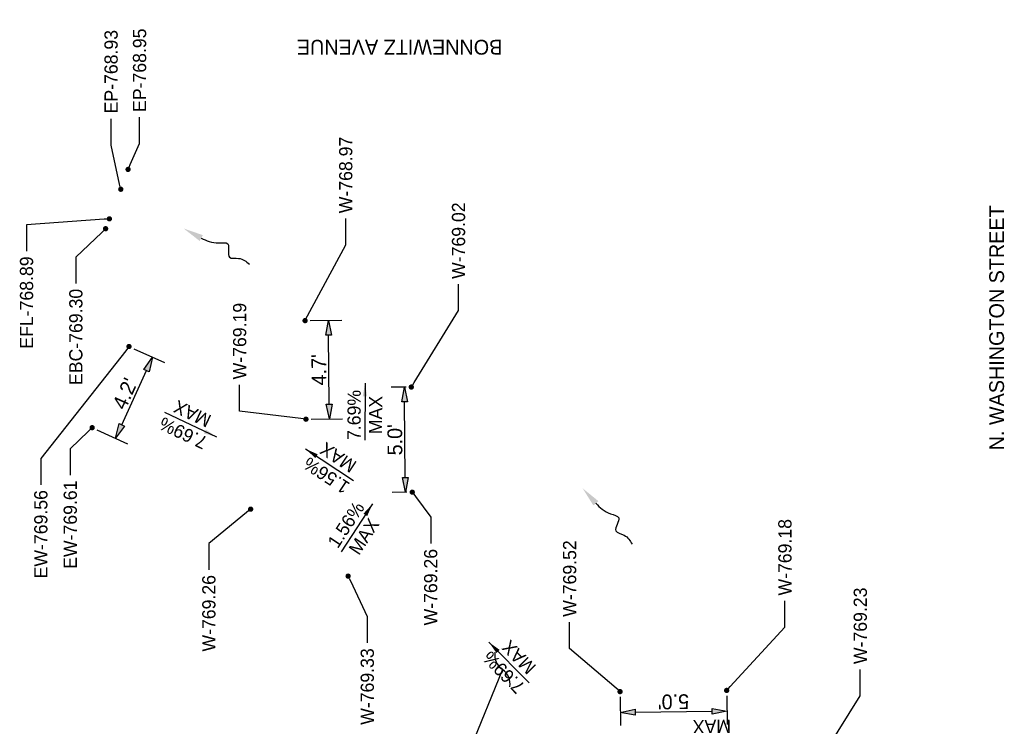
# Model space of a CAD drawing. Header units: feet. Extents: x -492 to 168779, y -198 to 321452.
# Tile 33 of 37: x 168641 to 168688, y 321043 to 321076. Entities that reach past the tile are written whole.
import ezdxf
from ezdxf import colors
from ezdxf.entities.mleader import LeaderData, LeaderLine
from ezdxf.math import Vec2, Vec3

# ---------------------------------------------------------------- set-up
doc = ezdxf.new("R2010")
doc.units = ezdxf.units.FT
doc.header["$MEASUREMENT"] = 0
doc.layers.add('DT_P_Text', color=3, linetype='Continuous')
doc.layers.add('PV_P_Text', color=8, linetype='Continuous')
doc.styles.add('Slanted-Normal', font='font31.shx', dxfattribs={"height": 0.14})
doc.styles.get("Standard").update_dxf_attribs({"font": 'font31.shx'})
doc.styles.add('Style-font31', font='font31.shx')
doc.dimstyles.new('Dec-1  Slanted', dxfattribs={"dimtxt": 0.14, "dimasz": 0.14, "dimexe": 0.07, "dimexo": 0.07, "dimgap": 0.07, "dimtad": 1, "dimdec": 1, "dimzin": 3, "dimdsep": 46, "dimtxsty": 'Slanted-Normal', "dimblk": 'Dim1', "dimcen": 0, "dimclrd": 95, "dimclre": 95, "dimclrt": 7, "dimadec": 1, "dimazin": 3, "dimtfac": 1, "dimtdec": 1, "dimtix": 1, "dimtofl": 0, "dimtmove": 1, "dimatfit": 3, "dimldrblk": 'Dim1', "dimfxl": 1, "dimtolj": 1, "dimtzin": 0, "dimlwd": -1, "dimlwe": -1, "dimarcsym": 0})

# ---------------------------------------------------------------- blocks, each defined once
blk = doc.blocks.new('_Dot')
at = {"color": 0, "linetype": 'ByBlock', "lineweight": -2}
blk.add_line((-0.5, 0), (-1, 0), dxfattribs=at)
at = {"color": 0, "linetype": 'ByBlock', "const_width": 0.5}
blk.add_lwpolyline([(-0.25, 0, 1), (0.25, 0, 1)], format="xyb", close=True, dxfattribs=at)
blk = doc.blocks.new('Dim1')
h = blk.add_hatch(color=4)
h.dxf.hatch_style = 1
h.paths.add_polyline_path([(0, 0), (-1, -0.2), (-1, 0.2)])
at = {"color": 4}
blk.add_lwpolyline([(0, 0), (-1, -0.2), (-1, 0.2), (0, 0)], dxfattribs=at)
blk = doc.blocks.new('*D1442')
at = {"layer": 'Defpoints', "color": 0, "transparency": 16777216}
for p in [(168669.446, 321044.288, 838.941), (168674.494, 321044.347, 838.941), (168674.505, 321043.364)]:
    blk.add_point(p, dxfattribs=at)
at = {"layer": 'PV_P_Text', "color": 95, "linetype": 'Continuous', "transparency": 16777216}
for p, q in [((168669.449, 321044.038), (168669.465, 321042.68)), ((168674.496, 321044.097), (168674.513, 321042.739)), ((168670.158, 321043.313), (168673.805, 321043.356))]:
    blk.add_line(p, q, dxfattribs=at)
at = {"layer": 'PV_P_Text', "color": 95, "transparency": 16777216, "xscale": 0.7000000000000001, "yscale": 0.7000000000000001, "zscale": 0.7000000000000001}
for p, rotation in [((168669.458, 321043.305), 180.6769396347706), ((168674.505, 321043.364), 0.6769396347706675)]:
    blk.add_blockref('Dim1', p, dxfattribs=dict(at, rotation=rotation))
at = {"layer": 'PV_P_Text', "color": 7, "transparency": 16777216, "insert": (168671.976, 321043.81), "char_height": 0.7, "attachment_point": 5, "rotation": 180.6769, "style": 'Slanted-Normal'}
blk.add_mtext("\\A1;5.0'", dxfattribs=at)
blk = doc.blocks.new('*D1443')
at = {"layer": 'Defpoints', "color": 0, "transparency": 16777216}
for p in [(168659.246, 321058.704), (168659.567, 321058.707, 838.941), (168659.612, 321053.73, 838.941)]:
    blk.add_point(p, dxfattribs=at)
at = {"layer": 'PV_P_Text', "color": 95, "linetype": 'Continuous', "transparency": 16777216}
for p, q in [((168659.317, 321058.704), (168658.621, 321058.698)), ((168659.284, 321054.427), (168659.252, 321058.004)), ((168659.362, 321053.728), (168658.666, 321053.722))]:
    blk.add_line(p, q, dxfattribs=at)
at = {"layer": 'PV_P_Text', "color": 95, "transparency": 16777216, "xscale": 0.7000000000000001, "yscale": 0.7000000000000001, "zscale": 0.7000000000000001}
for p, rotation in [((168659.246, 321058.704), 90.5192086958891), ((168659.291, 321053.727), 270.5192086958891)]:
    blk.add_blockref('Dim1', p, dxfattribs=dict(at, rotation=rotation))
at = {"layer": 'PV_P_Text', "color": 7, "transparency": 16777216, "insert": (168658.793, 321056.211), "char_height": 0.7, "attachment_point": 5, "rotation": 90.5192, "style": 'Slanted-Normal'}
blk.add_mtext("\\A1;5.0'", dxfattribs=at)
blk = doc.blocks.new('*D1444')
at = {"layer": 'Defpoints', "color": 0, "transparency": 16777216}
for p in [(168654.538, 321061.851, 838.941), (168655.649, 321061.861), (168654.581, 321057.185, 838.941)]:
    blk.add_point(p, dxfattribs=at)
at = {"layer": 'PV_P_Text', "color": 95, "linetype": 'Continuous', "transparency": 16777216}
for p, q in [((168654.788, 321061.853), (168656.274, 321061.866)), ((168655.685, 321057.895), (168655.655, 321061.161)), ((168654.831, 321057.187), (168656.316, 321057.201))]:
    blk.add_line(p, q, dxfattribs=at)
at = {"layer": 'PV_P_Text', "color": 95, "transparency": 16777216, "xscale": 0.7000000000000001, "yscale": 0.7000000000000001, "zscale": 0.7000000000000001}
for p, rotation in [((168655.649, 321061.861), 90.51920869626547), ((168655.691, 321057.195), 270.5192086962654)]:
    blk.add_blockref('Dim1', p, dxfattribs=dict(at, rotation=rotation))
at = {"layer": 'PV_P_Text', "color": 7, "transparency": 16777216, "insert": (168655.195, 321059.524), "char_height": 0.7, "attachment_point": 5, "rotation": 90.5192, "style": 'Slanted-Normal'}
blk.add_mtext("\\A1;4.7'", dxfattribs=at)
blk = doc.blocks.new('_Integral')
at = {"color": 0, "linetype": 'ByBlock', "lineweight": -2}
for centre, start, end in [((0.445, -0.091), 102, 168), ((-0.445, 0.091), 282, 348)]:
    blk.add_arc(centre, 0.454, start, end, dxfattribs=at)
blk = doc.blocks.new('*D1457')
at = {"layer": 'Defpoints', "color": 0, "transparency": 16777216}
for p in [(168646.206, 321060.626, 1608.748), (168647.317, 321060.121), (168644.461, 321056.785, 1608.748)]:
    blk.add_point(p, dxfattribs=at)
at = {"layer": 'PV_P_Text', "color": 95, "linetype": 'Continuous', "transparency": 16777216}
for p, q in [((168646.433, 321060.522), (168647.886, 321059.862)), ((168645.862, 321056.917), (168647.027, 321059.484)), ((168644.689, 321056.681), (168646.142, 321056.022))]:
    blk.add_line(p, q, dxfattribs=at)
at = {"layer": 'PV_P_Text', "color": 95, "transparency": 16777216}
for p, xscale, yscale, zscale, rotation in [((168647.317, 321060.121), 0.7, 0.7, 0.7, 65.57312125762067), ((168645.573, 321056.28), 0.7000000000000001, 0.7000000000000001, 0.7000000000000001, 245.5731212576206)]:
    blk.add_blockref('Dim1', p, dxfattribs=dict(at, xscale=xscale, yscale=yscale, zscale=zscale, rotation=rotation))
at = {"layer": 'PV_P_Text', "color": 7, "transparency": 16777216, "insert": (168646.012, 321058.397), "char_height": 0.7, "attachment_point": 5, "rotation": 65.5731, "style": 'Slanted-Normal'}
blk.add_mtext("\\A1;4.2'", dxfattribs=at)

msp = doc.modelspace()

# ---------------------------------------------------------------- linework, layer by layer
at = {"layer": 'PV_P_Text', "color": 7, "linetype": 'ByBlock', "lineweight": -2}
for points in [[(168657.37759, 321058.89837), (168657.36121, 321056.18605)], [(168663.23369, 321046.63589), (168665.13969, 321044.70608)]]:
    msp.add_lwpolyline(points, dxfattribs=at)
for points, elevation in [([(168650.35632, 321056.33959), (168647.90382, 321057.49814)], -1013.439), ([(168654.56028, 321055.77801), (168656.82774, 321054.28952)], -769.667), ([(168657.73298, 321053.17838), (168656.24449, 321050.91092)], -769.667)]:
    msp.add_lwpolyline(points, dxfattribs=dict(at, elevation=elevation))
at = {"layer": 'PV_P_Text'}
for points in [[(168649.62612, 321065.75973), (168650.44836, 321065.52831), (168650.87806, 321065.48302), (168650.96077, 321064.85411), (168651.39601, 321064.79779), (168651.9012, 321064.52321)], [(168668.3037, 321053.20415), (168668.99681, 321052.70491), (168669.38496, 321052.51508), (168669.24708, 321051.89592), (168669.63665, 321051.69382), (168670.01712, 321051.26272)]]:
    msp.add_spline(points, degree=3, dxfattribs=at)
for points in [[(168649.55091, 321065.62135), (168648.79583, 321066.21099), (168649.70133, 321065.89811)], [(168668.18561, 321053.09993), (168667.67839, 321053.91268), (168668.42179, 321053.30837)]]:
    msp.add_solid(points, dxfattribs=at)
at = {"layer": 'PV_P_Text', "color": 7}
for points in [[(168657.26965, 321058.27401), (168657.37759, 321058.89837), (168657.47798, 321058.27275)], [(168649.74671, 321056.51236, -1013.439), (168650.35632, 321056.33959, -1013.439), (168649.8357, 321056.70074, -1013.439)], [(168655.02559, 321055.34795, -769.667), (168654.56028, 321055.77801, -769.667), (168655.13992, 321055.52211, -769.667)], [(168657.30291, 321052.71306, -769.667), (168657.73298, 321053.17838, -769.667), (168657.47707, 321052.59873, -769.667)], [(168663.59877, 321046.11801), (168663.23369, 321046.63589), (168663.747, 321046.26441)]]:
    msp.add_solid(points, dxfattribs=at)

# ---------------------------------------------------------------- texts
at = {"layer": 'PV_P_Text', "char_height": 0.7, "attachment_point": 1}
for s, insert, rotation in [('BONNEWITZ AVENUE', (168663.87511, 321074.44393), 180), ('N. WASHINGTON STREET', (168686.92295, 321055.71209), 90)]:
    msp.add_mtext_dynamic_manual_height_columns(s, width=12.5453557, gutter_width=14, heights=[0], dxfattribs=dict(at, insert=insert, rotation=rotation))
at = {"layer": 'PV_P_Text', "color": 7, "char_height": 0.625, "attachment_point": 5}
for s, insert, rotation in [('7.69%', (168656.86208, 321057.38645), 89.653923), ('MAX', (168649.20276, 321057.44456, -1013.439), 154.714216), ('MAX', (168657.87481, 321057.38033), 89.653923), ('7.69%', (168648.77018, 321056.52885, -1013.439), 154.714216), ('MAX', (168656.10466, 321055.36992, -769.667), 146.716848), ('1.56%', (168655.54889, 321054.5233, -769.667), 146.716848), ('1.56%', (168656.47826, 321052.18976, -769.667), 56.716848), ('MAX', (168657.32489, 321051.63399, -769.667), 56.716848), ('MAX', (168664.65857, 321045.91382), 134.644404), ('7.69%', (168663.93802, 321045.20215), 134.644404), ('MAX', (168673.79355, 321042.64158, -1013.439), 180.462779)]:
    msp.add_mtext(s, dxfattribs=dict(at, insert=insert, rotation=rotation))

# ---------------------------------------------------------------- dimensions: what is measured, and where the dimension line sits
at = {"layer": 'PV_P_Text', "color": 7}
for p1, p2, distance, override, picture, middle in [((168654.58054, 321057.18517), (168654.53826, 321061.85072), -1.1107, {"dimscale": 0, "dimexe": 0.125, "dimexo": 0.05, "dimgap": 0.025, "dimtad": 4, "dimpost": "'"}, '*D1444', (168655.19508, 321059.52371, -838.941)), ((168644.46131, 321056.78476), (168646.20574, 321060.62555), -1.22046, {"dimscale": 0, "dimexe": 0.125, "dimexo": 0.05, "dimgap": 0.025, "dimpost": "'"}, '*D1457', (168646.01226, 321058.39688, -1608.74818)), ((168659.61206, 321053.73034), (168659.56696, 321058.70653), 0.32146, {"dimscale": 0, "dimexe": 0.125, "dimexo": 0.05, "dimgap": 0.025, "dimtad": 4, "dimpost": "'"}, '*D1443', (168658.79308, 321056.21122, -838.941)), ((168669.44638, 321044.28774), (168674.49354, 321044.34737), -0.98303, {"dimscale": 0, "dimexe": 0.125, "dimexo": 0.05, "dimgap": 0.025, "dimpost": "'"}, '*D1442', (168671.97596, 321043.80956, -838.941))]:
    dim = msp.add_aligned_dim(p1=p1, p2=p2, distance=distance, dimstyle='Dec-1  Slanted', override=override, dxfattribs=at)
    dim.commit()
    dim.dimension.update_dxf_attribs({"geometry": picture, "text_midpoint": middle})

# ---------------------------------------------------------------- leaders
at = {"layer": 'DT_P_Text'}
ml = msp.add_multileader_mtext('Standard', dxfattribs=at)
ml.set_content('CR#3', color=256, style='Style-font31')
ml.set_leader_properties()
ml.set_arrow_properties(name='INTEGRAL')
ml.build(insert=Vec2(0, 0))
ml.multileader.update_dxf_attribs({"text_right_attachment_type": 3, "dogleg_length": 0.1, "arrow_head_size": 1.8, "scale": 10})
ctx = ml.context
ctx.base_point, ctx.scale, ctx.char_height, ctx.arrow_head_size, ctx.landing_gap_size, ctx.plane_origin, ctx.plane_x_axis, ctx.plane_y_axis = Vec3(168661.08281, 321030.11601), 10, 1.4, 1.8, 1, Vec3(168591.25248, 321021.12661), Vec3(-0.01181455, 0.99993021), Vec3(-0.99993021, -0.01181455)
ctx.right_attachment, ctx.text_align_type = 3, 2
notes = []
notes.append((ctx, [(0, (1, 1, 0), (168660.98738, 321038.19322), (0.01181455, -0.99993021), 1, [(0, [(168663.87829, 321045.34023)], 0, [])])]))
ctx.mtext.insert, ctx.mtext.text_direction, ctx.mtext.rotation, ctx.mtext.width, ctx.mtext.alignment, ctx.mtext.flow_direction = Vec3(168660.31106, 321036.18509), Vec3(-0.01181455, 0.99993021), 1.58261115, 6.529367, 3, 5
at = {"layer": 'PV_P_Text', "color": 7}
ml = msp.add_multileader_mtext('Standard', dxfattribs=at)
ml.set_content('EP-768.93', color=7)
ml.set_leader_properties()
ml.set_arrow_properties(name='DOT')
ml.build(insert=Vec2(0, 0))
ml.multileader.update_dxf_attribs({"text_right_attachment_type": 2, "dogleg_length": 0.25, "arrow_head_size": 0.25, "scale": 5})
ctx = ml.context
ctx.base_point, ctx.scale, ctx.char_height, ctx.arrow_head_size, ctx.landing_gap_size, ctx.plane_origin, ctx.plane_x_axis, ctx.plane_y_axis = Vec3(168645.35691, 321071.41159), 5, 0.625, 0.25, 0.25, Vec3(168653.48171, 321083.50156), Vec3(0, 1), Vec3(-1, 0)
ctx.right_attachment = 2
notes.append((ctx, [(1, (1, 1, 0), (168645.35691, 321070.16159), (0, 1), 1.25, [(0, [(168645.81732, 321068.07082)], 0, [])])]))
ctx.mtext.insert, ctx.mtext.text_direction, ctx.mtext.rotation, ctx.mtext.flow_direction = Vec3(168645.04441, 321071.66159), Vec3(0, 1), 1.57079633, 5
ml = msp.add_multileader_mtext('Standard', dxfattribs=at)
ml.set_content('EP-768.95', color=7)
ml.set_leader_properties()
ml.set_arrow_properties(name='DOT')
ml.build(insert=Vec2(0, 0))
ml.multileader.update_dxf_attribs({"text_right_attachment_type": 2, "dogleg_length": 0.25, "arrow_head_size": 0.25, "scale": 5})
ctx = ml.context
ctx.base_point, ctx.scale, ctx.char_height, ctx.arrow_head_size, ctx.landing_gap_size, ctx.plane_origin, ctx.plane_x_axis, ctx.plane_y_axis = Vec3(168646.70535, 321071.47964), 5, 0.625, 0.25, 0.25, Vec3(168653.82642, 321084.44027), Vec3(0, 1), Vec3(-1, 0)
ctx.right_attachment = 2
notes.append((ctx, [(1, (1, 1, 0), (168646.70535, 321070.22964), (0, 1), 1.25, [(0, [(168646.16203, 321069.00953)], 0, [])])]))
ctx.mtext.insert, ctx.mtext.text_direction, ctx.mtext.rotation, ctx.mtext.flow_direction = Vec3(168646.39285, 321071.72964), Vec3(0, 1), 1.57079633, 5
ml = msp.add_multileader_mtext('Standard', dxfattribs=at)
ml.set_content('W-768.97', color=7)
ml.set_leader_properties()
ml.set_arrow_properties(name='DOT')
ml.build(insert=Vec2(0, 0))
ml.multileader.update_dxf_attribs({"text_right_attachment_type": 2, "dogleg_length": 0.25, "arrow_head_size": 0.25, "scale": 5})
ctx = ml.context
ctx.base_point, ctx.scale, ctx.char_height, ctx.arrow_head_size, ctx.landing_gap_size, ctx.plane_origin, ctx.plane_x_axis, ctx.plane_y_axis = Vec3(168656.46383, 321066.68382), 5, 0.625, 0.25, 0.25, Vec3(168662.43675, 321077.31043), Vec3(0, 1), Vec3(-1, 0)
ctx.right_attachment = 2
notes.append((ctx, [(1, (1, 1, 0), (168656.46383, 321065.43382), (0, 1), 1.25, [(0, [(168654.53826, 321061.85072)], 0, [])])]))
ctx.mtext.insert, ctx.mtext.text_direction, ctx.mtext.rotation, ctx.mtext.flow_direction = Vec3(168656.15133, 321066.93382), Vec3(0, 1), 1.57079633, 5
ml = msp.add_multileader_mtext('Standard', dxfattribs=at)
ml.set_content('W-769.02', color=7)
ml.set_leader_properties()
ml.set_arrow_properties(name='DOT')
ml.build(insert=Vec2(0, 0))
ml.multileader.update_dxf_attribs({"text_right_attachment_type": 2, "dogleg_length": 0.25, "arrow_head_size": 0.25, "scale": 5})
ctx = ml.context
ctx.base_point, ctx.scale, ctx.char_height, ctx.arrow_head_size, ctx.landing_gap_size, ctx.plane_origin, ctx.plane_x_axis, ctx.plane_y_axis = Vec3(168661.80178, 321063.57465), 5, 0.625, 0.25, 0.25, Vec3(168667.46545, 321074.16624), Vec3(0, 1), Vec3(-1, 0)
ctx.right_attachment = 2
notes.append((ctx, [(1, (1, 1, 0), (168661.80178, 321062.32465), (0, 1), 1.25, [(0, [(168659.56696, 321058.70653)], 0, [])])]))
ctx.mtext.insert, ctx.mtext.text_direction, ctx.mtext.rotation, ctx.mtext.flow_direction = Vec3(168661.48928, 321063.82465), Vec3(0, 1), 1.57079633, 5
ml = msp.add_multileader_mtext('Standard', dxfattribs=at)
ml.set_content('EFL-768.89', color=7)
ml.set_leader_properties()
ml.set_arrow_properties(name='DOT')
ml.build(insert=Vec2(0, 0))
ml.multileader.update_dxf_attribs({"text_right_attachment_type": 2, "dogleg_length": 0.25, "arrow_head_size": 0.25, "scale": 5})
ctx = ml.context
ctx.base_point, ctx.scale, ctx.char_height, ctx.arrow_head_size, ctx.landing_gap_size, ctx.plane_origin, ctx.plane_x_axis, ctx.plane_y_axis = Vec3(168641.35533, 321059.51193), 5, 0.625, 0.25, 0.25, Vec3(168652.94347, 321082.10127), Vec3(0, 1), Vec3(-1, 0)
ctx.right_attachment, ctx.text_align_type = 2, 2
notes.append((ctx, [(0, (1, 1, 0), (168641.35533, 321066.3909), (0, -1), 1.25, [(0, [(168645.27908, 321066.67053)], 0, [])])]))
ctx.mtext.insert, ctx.mtext.text_direction, ctx.mtext.rotation, ctx.mtext.alignment, ctx.mtext.flow_direction = Vec3(168641.04283, 321064.8909), Vec3(0, 1), 1.57079633, 3, 5
ml = msp.add_multileader_mtext('Standard', dxfattribs=at)
ml.set_content('EBC-769.30', color=7)
ml.set_leader_properties()
ml.set_arrow_properties(name='DOT')
ml.build(insert=Vec2(0, 0))
ml.multileader.update_dxf_attribs({"text_right_attachment_type": 2, "dogleg_length": 0.25, "arrow_head_size": 0.25, "scale": 5})
ctx = ml.context
ctx.base_point, ctx.scale, ctx.char_height, ctx.arrow_head_size, ctx.landing_gap_size, ctx.plane_origin, ctx.plane_x_axis, ctx.plane_y_axis = Vec3(168643.68946, 321057.85946), 5, 0.625, 0.25, 0.25, Vec3(168652.76406, 321081.6345), Vec3(0, 1), Vec3(-1, 0)
ctx.right_attachment, ctx.text_align_type = 2, 2
notes.append((ctx, [(0, (1, 1, 0), (168643.68946, 321064.85747), (0, -1), 1.25, [(0, [(168645.09967, 321066.20376)], 0, [])])]))
ctx.mtext.insert, ctx.mtext.text_direction, ctx.mtext.rotation, ctx.mtext.alignment, ctx.mtext.flow_direction = Vec3(168643.37696, 321063.35747), Vec3(0, 1), 1.57079633, 3, 5
ml = msp.add_multileader_mtext('Standard', dxfattribs=at)
ml.set_content('W-769.19', color=7)
ml.set_leader_properties()
ml.set_arrow_properties(name='DOT')
ml.build(insert=Vec2(0, 0))
ml.multileader.update_dxf_attribs({"text_right_attachment_type": 2, "dogleg_length": 0.25, "arrow_head_size": 0.25, "scale": 5})
ctx = ml.context
ctx.base_point, ctx.scale, ctx.char_height, ctx.arrow_head_size, ctx.landing_gap_size, ctx.plane_origin, ctx.plane_x_axis, ctx.plane_y_axis = Vec3(168651.44246, 321058.81841), 5, 0.625, 0.25, 0.25, Vec3(168662.47903, 321072.64488), Vec3(0, 1), Vec3(-1, 0)
ctx.right_attachment = 2
notes.append((ctx, [(1, (1, 1, 0), (168651.44246, 321057.56841), (0, 1), 1.25, [(0, [(168654.58054, 321057.18517)], 0, [])])]))
ctx.mtext.insert, ctx.mtext.text_direction, ctx.mtext.rotation, ctx.mtext.flow_direction = Vec3(168651.12996, 321059.06841), Vec3(0, 1), 1.57079633, 5
ml = msp.add_multileader_mtext('Standard', dxfattribs=at)
ml.set_content('EW-769.56', color=7)
ml.set_leader_properties()
ml.set_arrow_properties(name='DOT')
ml.build(insert=Vec2(0, 0))
ml.multileader.update_dxf_attribs({"text_right_attachment_type": 2, "dogleg_length": 0.25, "arrow_head_size": 0.25, "scale": 5})
ctx = ml.context
ctx.base_point, ctx.scale, ctx.char_height, ctx.arrow_head_size, ctx.landing_gap_size, ctx.plane_origin, ctx.plane_x_axis, ctx.plane_y_axis = Vec3(168642.03195, 321048.86702), 5, 0.625, 0.25, 0.25, Vec3(168654.19406, 321076.76949), Vec3(0, 1), Vec3(-1, 0)
ctx.right_attachment, ctx.text_align_type = 2, 2
notes.append((ctx, [(0, (1, 1, 0), (168642.03195, 321055.32932), (0, -1), 1.25, [(0, [(168646.20574, 321060.62555)], 0, [])])]))
ctx.mtext.insert, ctx.mtext.text_direction, ctx.mtext.rotation, ctx.mtext.alignment, ctx.mtext.flow_direction = Vec3(168641.71945, 321053.82932), Vec3(0, 1), 1.57079633, 3, 5
ml = msp.add_multileader_mtext('Standard', dxfattribs=at)
ml.set_content('EW-769.61', color=7)
ml.set_leader_properties()
ml.set_arrow_properties(name='DOT')
ml.build(insert=Vec2(0, 0))
ml.multileader.update_dxf_attribs({"text_right_attachment_type": 2, "dogleg_length": 0.25, "arrow_head_size": 0.25, "scale": 5})
ctx = ml.context
ctx.base_point, ctx.scale, ctx.char_height, ctx.arrow_head_size, ctx.landing_gap_size, ctx.plane_origin, ctx.plane_x_axis, ctx.plane_y_axis = Vec3(168643.42429, 321049.5327), 5, 0.625, 0.25, 0.25, Vec3(168652.1257, 321072.2155), Vec3(0, 1), Vec3(-1, 0)
ctx.right_attachment, ctx.text_align_type = 2, 2
notes.append((ctx, [(0, (1, 1, 0), (168643.42429, 321055.78171), (0, -1), 1.25, [(0, [(168644.46131, 321056.78476)], 0, [])])]))
ctx.mtext.insert, ctx.mtext.text_direction, ctx.mtext.rotation, ctx.mtext.alignment, ctx.mtext.flow_direction = Vec3(168643.11179, 321054.28171), Vec3(0, 1), 1.57079633, 3, 5
ml = msp.add_multileader_mtext('Standard', dxfattribs=at)
ml.set_content('W-769.26', color=7)
ml.set_leader_properties()
ml.set_arrow_properties(name='DOT')
ml.build(insert=Vec2(0, 0))
ml.multileader.update_dxf_attribs({"text_right_attachment_type": 2, "dogleg_length": 0.25, "arrow_head_size": 0.25, "scale": 5})
ctx = ml.context
ctx.base_point, ctx.scale, ctx.char_height, ctx.arrow_head_size, ctx.landing_gap_size, ctx.plane_origin, ctx.plane_x_axis, ctx.plane_y_axis = Vec3(168660.48396, 321046.62809), 5, 0.625, 0.25, 0.25, Vec3(168667.51054, 321069.19005), Vec3(0, 1), Vec3(-1, 0)
ctx.right_attachment, ctx.text_align_type = 2, 2
notes.append((ctx, [(0, (1, 1, 0), (168660.48396, 321052.54475), (0, -1), 1.25, [(0, [(168659.61206, 321053.73034)], 0, [])])]))
ctx.mtext.insert, ctx.mtext.text_direction, ctx.mtext.rotation, ctx.mtext.alignment, ctx.mtext.flow_direction = Vec3(168660.17146, 321051.04475), Vec3(0, 1), 1.57079633, 3, 5
ml = msp.add_multileader_mtext('Standard', dxfattribs=at)
ml.set_content('W-769.26', color=7)
ml.set_leader_properties()
ml.set_arrow_properties(name='DOT')
ml.build(insert=Vec2(0, 0))
ml.multileader.update_dxf_attribs({"text_right_attachment_type": 2, "dogleg_length": 0.25, "arrow_head_size": 0.25, "scale": 5})
ctx = ml.context
ctx.base_point, ctx.scale, ctx.char_height, ctx.arrow_head_size, ctx.landing_gap_size, ctx.plane_origin, ctx.plane_x_axis, ctx.plane_y_axis = Vec3(168649.98499, 321045.39153), 5, 0.625, 0.25, 0.25, Vec3(168659.86031, 321068.3855), Vec3(0, 1), Vec3(-1, 0)
ctx.right_attachment, ctx.text_align_type = 2, 2
notes.append((ctx, [(0, (1, 1, 0), (168649.98499, 321051.3082), (0, -1), 1.25, [(0, [(168651.96183, 321052.92579)], 0, [])])]))
ctx.mtext.insert, ctx.mtext.text_direction, ctx.mtext.rotation, ctx.mtext.alignment, ctx.mtext.flow_direction = Vec3(168649.67249, 321049.8082), Vec3(0, 1), 1.57079633, 3, 5
ml = msp.add_multileader_mtext('Standard', dxfattribs=at)
ml.set_content('W-769.18', color=7)
ml.set_leader_properties()
ml.set_arrow_properties(name='DOT')
ml.build(insert=Vec2(0, 0))
ml.multileader.update_dxf_attribs({"text_right_attachment_type": 2, "dogleg_length": 0.25, "arrow_head_size": 0.25, "scale": 5})
ctx = ml.context
ctx.base_point, ctx.scale, ctx.char_height, ctx.arrow_head_size, ctx.landing_gap_size, ctx.plane_origin, ctx.plane_x_axis, ctx.plane_y_axis = Vec3(168677.25078, 321048.58661), 5, 0.625, 0.25, 0.25, Vec3(168682.39203, 321059.80708), Vec3(0, 1), Vec3(-1, 0)
ctx.right_attachment = 2
notes.append((ctx, [(1, (1, 1, 0), (168677.25078, 321047.33661), (0, 1), 1.25, [(0, [(168674.49354, 321044.34737)], 0, [])])]))
ctx.mtext.insert, ctx.mtext.text_direction, ctx.mtext.rotation, ctx.mtext.flow_direction = Vec3(168676.93828, 321048.83661), Vec3(0, 1), 1.57079633, 5
ml = msp.add_multileader_mtext('Standard', dxfattribs=at)
ml.set_content('W-769.52', color=7)
ml.set_leader_properties()
ml.set_arrow_properties(name='DOT')
ml.build(insert=Vec2(0, 0))
ml.multileader.update_dxf_attribs({"text_right_attachment_type": 2, "dogleg_length": 0.25, "arrow_head_size": 0.25, "scale": 5})
ctx = ml.context
ctx.base_point, ctx.scale, ctx.char_height, ctx.arrow_head_size, ctx.landing_gap_size, ctx.plane_origin, ctx.plane_x_axis, ctx.plane_y_axis = Vec3(168667.06118, 321047.5793), 5, 0.625, 0.25, 0.25, Vec3(168677.34487, 321059.74745), Vec3(0, 1), Vec3(-1, 0)
ctx.right_attachment = 2
notes.append((ctx, [(1, (1, 1, 0), (168667.06118, 321046.3293), (0, 1), 1.25, [(0, [(168669.44638, 321044.28774)], 0, [])])]))
ctx.mtext.insert, ctx.mtext.text_direction, ctx.mtext.rotation, ctx.mtext.flow_direction = Vec3(168666.74868, 321047.8293), Vec3(0, 1), 1.57079633, 5
ml = msp.add_multileader_mtext('Standard', dxfattribs=at)
ml.set_content('W-769.33', color=7)
ml.set_leader_properties()
ml.set_arrow_properties(name='DOT')
ml.build(insert=Vec2(0, 0))
ml.multileader.update_dxf_attribs({"text_right_attachment_type": 2, "dogleg_length": 0.25, "arrow_head_size": 0.25, "scale": 5})
ctx = ml.context
ctx.base_point, ctx.scale, ctx.char_height, ctx.arrow_head_size, ctx.landing_gap_size, ctx.plane_origin, ctx.plane_x_axis, ctx.plane_y_axis = Vec3(168657.48297, 321041.90425), 5, 0.625, 0.25, 0.25, Vec3(168664.476, 321065.21619), Vec3(0, 1), Vec3(-1, 0)
ctx.right_attachment, ctx.text_align_type = 2, 2
notes.append((ctx, [(0, (1, 1, 0), (168657.48297, 321047.84076), (0, -1), 1.25, [(0, [(168656.57751, 321049.75648)], 0, [])])]))
ctx.mtext.insert, ctx.mtext.text_direction, ctx.mtext.rotation, ctx.mtext.alignment, ctx.mtext.flow_direction = Vec3(168657.17047, 321046.34076), Vec3(0, 1), 1.57079633, 3, 5
ml = msp.add_multileader_mtext('Standard', dxfattribs=at)
ml.set_content('W-769.23', color=7)
ml.set_leader_properties()
ml.set_arrow_properties(name='DOT')
ml.build(insert=Vec2(0, 0))
ml.multileader.update_dxf_attribs({"text_right_attachment_type": 2, "dogleg_length": 0.25, "arrow_head_size": 0.25, "scale": 5})
ctx = ml.context
ctx.base_point, ctx.scale, ctx.char_height, ctx.arrow_head_size, ctx.landing_gap_size, ctx.plane_origin, ctx.plane_x_axis, ctx.plane_y_axis = Vec3(168680.81761, 321045.34231), 5, 0.625, 0.25, 0.25, Vec3(168685.7639, 321054.84658), Vec3(0, 1), Vec3(-1, 0)
ctx.right_attachment = 2
notes.append((ctx, [(1, (1, 1, 0), (168680.81761, 321044.09231), (0, 1), 1.25, [(0, [(168677.86542, 321039.38686)], 0, [])])]))
ctx.mtext.insert, ctx.mtext.text_direction, ctx.mtext.rotation, ctx.mtext.flow_direction = Vec3(168680.50511, 321045.59231), Vec3(0, 1), 1.57079633, 5
for ctx, leaders in notes:
    for number, flags, end, landing, length, lines in leaders:
        leader = LeaderData()
        leader.index, (leader.has_last_leader_line, leader.has_dogleg_vector, leader.attachment_direction) = number, flags
        leader.last_leader_point, leader.dogleg_vector, leader.dogleg_length = Vec3(end), Vec3(landing), length
        for number, points, colour, breaks in lines:
            line = LeaderLine()
            line.index, line.vertices, line.color, line.breaks = number, Vec3.list(points), colors.encode_raw_color(colour), breaks
            leader.lines.append(line)
        ctx.leaders.append(leader)

doc.saveas('drawing.dxf')
